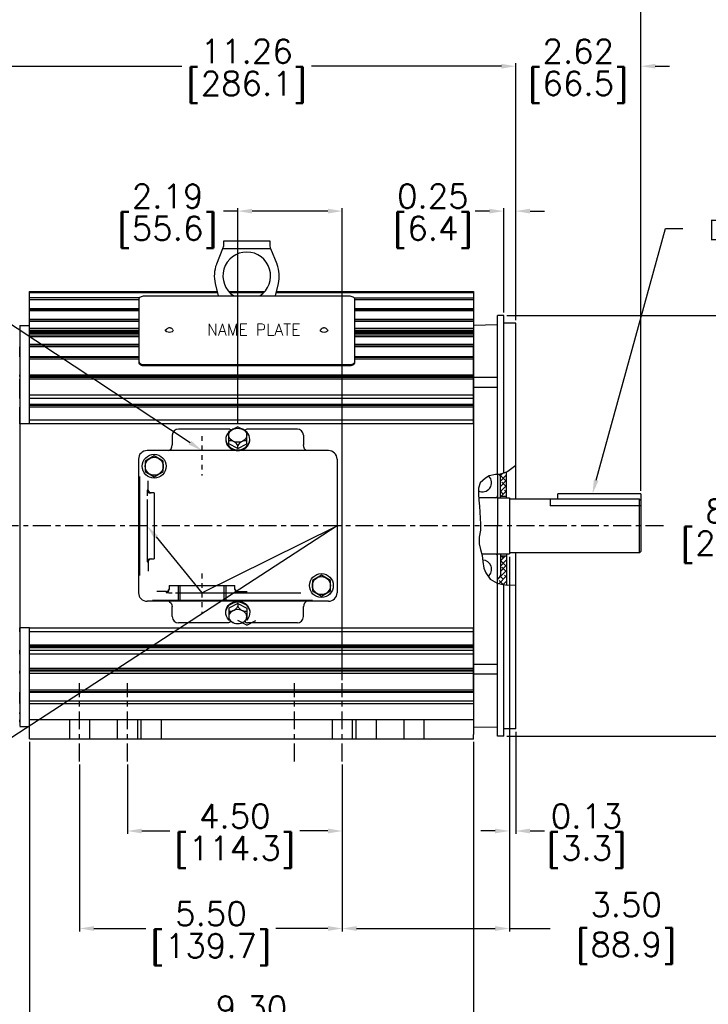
# Model space of a CAD drawing. Extents: x 864.4 to 941.4, y -8.5 to 51.
# Tile 3 of 6: x 888.5 to 902.9, y 17.5 to 38.1. Entities that reach past the tile are written whole.
import ezdxf
from ezdxf import colors
from ezdxf.entities.mleader import LeaderData, LeaderLine
from ezdxf.math import Vec2, Vec3

# ---------------------------------------------------------------- set-up
doc = ezdxf.new("R2010")
doc.units = 0
doc.header["$LTSCALE"] = 4
doc.header["$MEASUREMENT"] = 0
doc.linetypes.add('CENTER2', pattern=[1.125, 0.75, -0.125, 0.125, -0.125])
doc.layers.get('0').update_dxf_attribs({"linetype": 'CONTINUOUS'})
doc.layers.get('DEFPOINTS').update_dxf_attribs({"linetype": 'CONTINUOUS'})
for name, color, linetype in [('CENTER', 40, 'CENTER2'), ('DIMENSIONS', 140, 'CONTINUOUS'), ('DIMENSIONS @ 1', 140, 'CONTINUOUS')]:
    doc.layers.add(name, color=color, linetype=linetype)
doc.styles.get("Standard").update_dxf_attribs({"font": 'romans.shx'})
doc.dimstyles.get("Standard").update_dxf_attribs({"dimtxt": 0.7, "dimasz": 0.3, "dimexe": 0.0625, "dimexo": 0.0625, "dimgap": 0.0625, "dimtad": 0, "dimtih": 1, "dimtoh": 1, "dimzin": 0, "dimdsep": 46, "dimtxsty": 'Standard', "dimcen": 0, "dimadec": 0, "dimazin": 0, "dimtfac": 1, "dimtofl": 0, "dimtmove": 0, "dimatfit": 3, "dimfxl": 0, "dimtolj": 1, "dimtzin": 0, "dimarcsym": 0})

# ---------------------------------------------------------------- blocks, each defined once
blk = doc.blocks.new('*X1')
at = {"color": 0}
for p, q in [((12.863, 12.195), (12.738, 12.32)), ((12.747, 12.301), (12.791, 12.346)), ((12.748, 12.191), (12.878, 12.321)), ((12.748, 12.08), (12.878, 12.21)), ((12.748, 11.969), (12.878, 12.099)), ((12.752, 12.084), (12.748, 12.087)), ((12.807, 11.917), (12.748, 11.976)), ((12.767, 11.876), (12.878, 11.987)), ((12.878, 12.068), (12.78, 12.167)), ((12.878, 11.957), (12.835, 12)), ((12.748, 10.521), (12.854, 10.626)), ((12.748, 10.41), (12.878, 10.54)), ((12.863, 10.413), (12.748, 10.528)), ((12.807, 10.58), (12.761, 10.626)), ((12.878, 10.621), (12.873, 10.626)), ((12.688, 10.127), (12.878, 10.317)), ((12.748, 10.298), (12.878, 10.428)), ((12.878, 10.286), (12.78, 10.385)), ((12.714, 10.041), (12.878, 10.205)), ((12.809, 10.021), (12.724, 10.107)), ((12.807, 10.135), (12.745, 10.197)), ((12.752, 10.302), (12.748, 10.305)), ((12.878, 10.175), (12.835, 10.218)), ((12.806, 10.022), (12.878, 10.094))]:
    blk.add_line(p, q, dxfattribs=at)
blk = doc.blocks.new('*D6')
at = {"layer": 'DEFPOINTS', "color": 0}
for p in [(901.497, 39.35), (885.056, 28.449), (901.497, 28.212)]:
    blk.add_point(p, dxfattribs=at)
at = {"layer": 'DIMENSIONS', "color": 0, "lineweight": -2}
for p, q in [((885.056, 34.087), (885.056, 39.412)), ((901.497, 28.274), (901.497, 39.412)), ((885.356, 39.35), (891.916, 39.35)), ((901.197, 39.35), (894.637, 39.35)), ((885.056, 28.512), (885.056, 33.117))]:
    blk.add_line(p, q, dxfattribs=at)
at = {"layer": 'DIMENSIONS', "color": 0}
for points in [[(885.356, 39.4), (885.356, 39.3), (885.056, 39.35)], [(901.197, 39.4), (901.197, 39.3), (901.497, 39.35)]]:
    blk.add_solid(points, dxfattribs=at)
at = {"layer": 'DIMENSIONS', "color": 0, "char_height": 0.5, "attachment_point": 5}
for s, insert in [('\\A1;16.44', (893.277, 39.662)), ('\\A1;[417.6]', (893.277, 38.906))]:
    blk.add_mtext(s, dxfattribs=dict(at, insert=insert))
blk = doc.blocks.new('*D5')
at = {"layer": 'DEFPOINTS', "color": 0}
for p in [(898.877, 37.171), (898.877, 31.792), (887.614, 30.792)]:
    blk.add_point(p, dxfattribs=at)
at = {"layer": 'DIMENSIONS', "color": 0, "lineweight": -2}
for p, q in [((887.614, 32.487), (887.614, 37.233)), ((887.914, 37.171), (891.885, 37.171)), ((898.577, 37.171), (894.605, 37.171)), ((898.877, 31.854), (898.877, 37.233)), ((887.614, 30.854), (887.614, 31.916))]:
    blk.add_line(p, q, dxfattribs=at)
at = {"layer": 'DIMENSIONS', "color": 0}
for points in [[(887.914, 37.221), (887.914, 37.121), (887.614, 37.171)], [(898.577, 37.221), (898.577, 37.121), (898.877, 37.171)]]:
    blk.add_solid(points, dxfattribs=at)
at = {"layer": 'DIMENSIONS', "color": 0, "char_height": 0.5, "attachment_point": 5}
for s, insert in [('\\A1;11.26', (893.245, 37.483)), ('\\A1;[286.1]', (893.245, 36.727))]:
    blk.add_mtext(s, dxfattribs=dict(at, insert=insert))
blk = doc.blocks.new('*D7')
at = {"layer": 'DEFPOINTS', "color": 0}
for p in [(888.698, 23.08), (897.997, 23.08), (897.997, 17.13)]:
    blk.add_point(p, dxfattribs=at)
at = {"layer": 'DIMENSIONS', "color": 0, "lineweight": -2}
for p, q in [((888.698, 23.017), (888.698, 17.067)), ((897.997, 23.017), (897.997, 17.067)), ((888.998, 17.13), (891.987, 17.13)), ((897.697, 17.13), (894.707, 17.13))]:
    blk.add_line(p, q, dxfattribs=at)
at = {"layer": 'DIMENSIONS', "color": 0}
for points in [[(888.998, 17.18), (888.998, 17.08), (888.698, 17.13)], [(897.697, 17.18), (897.697, 17.08), (897.997, 17.13)]]:
    blk.add_solid(points, dxfattribs=at)
at = {"layer": 'DIMENSIONS', "color": 0, "char_height": 0.5, "attachment_point": 5}
for s, insert in [('\\A1;9.30', (893.347, 17.442)), ('\\A1;[236.2]', (893.347, 16.686))]:
    blk.add_mtext(s, dxfattribs=dict(at, insert=insert))
blk = doc.blocks.new('*D8')
at = {"layer": 'DEFPOINTS', "color": 0}
for p in [(889.747, 22.608), (895.247, 22.608), (889.747, 19.109)]:
    blk.add_point(p, dxfattribs=at)
at = {"layer": 'DIMENSIONS', "color": 0, "lineweight": -2}
for p, q in [((889.747, 22.545), (889.747, 19.046)), ((895.247, 22.545), (895.247, 19.046)), ((890.047, 19.109), (891.137, 19.109)), ((894.947, 19.109), (893.857, 19.109))]:
    blk.add_line(p, q, dxfattribs=at)
at = {"layer": 'DIMENSIONS', "color": 0}
for points in [[(890.047, 19.159), (890.047, 19.059), (889.747, 19.109)], [(894.947, 19.159), (894.947, 19.059), (895.247, 19.109)]]:
    blk.add_solid(points, dxfattribs=at)
at = {"layer": 'DIMENSIONS', "color": 0, "char_height": 0.5, "attachment_point": 5}
for s, insert in [('\\A1;5.50', (892.497, 19.421)), ('\\A1;[139.7]', (892.497, 18.665))]:
    blk.add_mtext(s, dxfattribs=dict(at, insert=insert))
blk = doc.blocks.new('*D9')
at = {"layer": 'DEFPOINTS', "color": 0}
for p in [(890.747, 22.608), (895.247, 22.608), (890.747, 21.152)]:
    blk.add_point(p, dxfattribs=at)
at = {"layer": 'DIMENSIONS', "color": 0, "lineweight": -2}
for p, q in [((890.747, 22.545), (890.747, 21.089)), ((895.247, 22.545), (895.247, 21.089)), ((891.047, 21.152), (891.637, 21.152)), ((894.947, 21.152), (894.357, 21.152))]:
    blk.add_line(p, q, dxfattribs=at)
at = {"layer": 'DIMENSIONS', "color": 0}
for points in [[(891.047, 21.202), (891.047, 21.102), (890.747, 21.152)], [(894.947, 21.202), (894.947, 21.102), (895.247, 21.152)]]:
    blk.add_solid(points, dxfattribs=at)
at = {"layer": 'DIMENSIONS', "color": 0, "char_height": 0.5, "attachment_point": 5}
for s, insert in [('\\A1;4.50', (892.997, 21.464)), ('\\A1;[114.3]', (892.997, 20.708))]:
    blk.add_mtext(s, dxfattribs=dict(at, insert=insert))
blk = doc.blocks.new('*D10')
at = {"layer": 'DEFPOINTS', "color": 0}
for p in [(898.747, 26.956), (895.247, 22.608), (898.747, 19.109)]:
    blk.add_point(p, dxfattribs=at)
at = {"layer": 'DIMENSIONS', "color": 0, "lineweight": -2}
for p, q in [((898.747, 26.893), (898.747, 19.046)), ((895.247, 22.545), (895.247, 19.046)), ((895.547, 19.109), (898.447, 19.109)), ((898.747, 19.109), (899.6, 19.109))]:
    blk.add_line(p, q, dxfattribs=at)
at = {"layer": 'DIMENSIONS', "color": 0}
for points in [[(895.547, 19.159), (895.547, 19.059), (895.247, 19.109)], [(898.447, 19.159), (898.447, 19.059), (898.747, 19.109)]]:
    blk.add_solid(points, dxfattribs=at)
at = {"layer": 'DIMENSIONS', "color": 0, "insert": (901.019, 19.109), "char_height": 0.5, "attachment_point": 5}
blk.add_mtext('\\A1; 3.50\\P [88.9]', dxfattribs=at)
blk = doc.blocks.new('*D11')
at = {"layer": 'DEFPOINTS', "color": 0}
for p in [(898.747, 26.956), (898.877, 23.292), (898.877, 21.152)]:
    blk.add_point(p, dxfattribs=at)
at = {"layer": 'DIMENSIONS', "color": 0, "lineweight": -2}
for p, q in [((898.747, 26.893), (898.747, 21.089)), ((898.877, 23.229), (898.877, 21.089)), ((898.447, 21.152), (898.147, 21.152)), ((899.177, 21.152), (899.477, 21.152))]:
    blk.add_line(p, q, dxfattribs=at)
at = {"layer": 'DIMENSIONS', "color": 0}
for points in [[(898.447, 21.202), (898.447, 21.102), (898.747, 21.152)], [(899.177, 21.202), (899.177, 21.102), (898.877, 21.152)]]:
    blk.add_solid(points, dxfattribs=at)
at = {"layer": 'DIMENSIONS', "color": 0, "char_height": 0.5, "attachment_point": 5}
for s, insert in [('\\A1;0.13', (900.361, 21.464)), ('\\A1;[3.3]', (900.361, 20.708))]:
    blk.add_mtext(s, dxfattribs=dict(at, insert=insert))
blk = doc.blocks.new('*D12')
at = {"layer": 'DEFPOINTS', "color": 0}
for p in [(901.497, 37.171), (898.877, 31.792), (901.497, 28.212)]:
    blk.add_point(p, dxfattribs=at)
at = {"layer": 'DIMENSIONS', "color": 0, "lineweight": -2}
for p, q in [((898.577, 37.171), (898.277, 37.171)), ((898.877, 31.854), (898.877, 37.233)), ((901.497, 28.274), (901.497, 37.233)), ((901.797, 37.171), (902.097, 37.171))]:
    blk.add_line(p, q, dxfattribs=at)
at = {"layer": 'DIMENSIONS', "color": 0}
for points in [[(898.577, 37.221), (898.577, 37.121), (898.877, 37.171)], [(901.797, 37.221), (901.797, 37.121), (901.497, 37.171)]]:
    blk.add_solid(points, dxfattribs=at)
at = {"layer": 'DIMENSIONS', "color": 0, "char_height": 0.5, "attachment_point": 5}
for s, insert in [('\\A1;2.62', (900.187, 37.483)), ('\\A1;[66.5]', (900.187, 36.727))]:
    blk.add_mtext(s, dxfattribs=dict(at, insert=insert))
blk = doc.blocks.new('*D13')
at = {"layer": 'DEFPOINTS', "color": 0}
for p in [(898.627, 34.136), (898.627, 31.947), (898.877, 31.792)]:
    blk.add_point(p, dxfattribs=at)
at = {"layer": 'DIMENSIONS', "color": 0, "lineweight": -2}
for p, q in [((898.327, 34.136), (898.027, 34.136)), ((898.627, 32.009), (898.627, 34.199)), ((898.877, 31.854), (898.877, 34.199)), ((899.177, 34.136), (899.477, 34.136))]:
    blk.add_line(p, q, dxfattribs=at)
at = {"layer": 'DIMENSIONS', "color": 0}
for points in [[(898.327, 34.186), (898.327, 34.086), (898.627, 34.136)], [(899.177, 34.186), (899.177, 34.086), (898.877, 34.136)]]:
    blk.add_solid(points, dxfattribs=at)
at = {"layer": 'DIMENSIONS', "color": 0, "char_height": 0.5, "attachment_point": 5}
for s, insert in [('\\A1;0.25', (897.143, 34.449)), ('\\A1;[6.4]', (897.143, 33.693))]:
    blk.add_mtext(s, dxfattribs=dict(at, insert=insert))
blk = doc.blocks.new('*D14')
at = {"layer": 'DEFPOINTS', "color": 0}
for p in [(898.627, 31.947), (898.627, 23.137), (903.599, 23.137)]:
    blk.add_point(p, dxfattribs=at)
at = {"layer": 'DIMENSIONS', "color": 0, "lineweight": -2}
for p, q in [((898.689, 31.947), (903.662, 31.947)), ((903.599, 31.647), (903.599, 28.298)), ((903.599, 23.437), (903.599, 26.786)), ((898.689, 23.137), (903.662, 23.137))]:
    blk.add_line(p, q, dxfattribs=at)
at = {"layer": 'DIMENSIONS', "color": 0}
for points in [[(903.549, 31.647), (903.649, 31.647), (903.599, 31.947)], [(903.549, 23.437), (903.649, 23.437), (903.599, 23.137)]]:
    blk.add_solid(points, dxfattribs=at)
at = {"layer": 'DIMENSIONS', "color": 0, "char_height": 0.5, "attachment_point": 5}
for s, insert in [('\\A1;8.81', (903.599, 27.854)), ('\\A1;[223.8]', (903.599, 27.098))]:
    blk.add_mtext(s, dxfattribs=dict(at, insert=insert))
blk = doc.blocks.new('*D24')
at = {"layer": 'DEFPOINTS', "color": 0}
for p in [(893.059, 34.136), (893.059, 29.618), (895.247, 24.247)]:
    blk.add_point(p, dxfattribs=at)
at = {"layer": 'DIMENSIONS', "color": 0, "lineweight": -2}
for p, q in [((893.059, 34.136), (892.759, 34.136)), ((893.059, 29.68), (893.059, 34.199)), ((894.947, 34.136), (893.359, 34.136)), ((895.247, 24.309), (895.247, 34.199))]:
    blk.add_line(p, q, dxfattribs=at)
at = {"layer": 'DIMENSIONS', "color": 0}
for points in [[(893.359, 34.186), (893.359, 34.086), (893.059, 34.136)], [(894.947, 34.186), (894.947, 34.086), (895.247, 34.136)]]:
    blk.add_solid(points, dxfattribs=at)
at = {"layer": 'DIMENSIONS', "color": 0, "char_height": 0.5, "attachment_point": 5}
for s, insert in [('\\A1;2.19', (891.589, 34.449)), ('\\A1;[55.6]{\\H0.71429x;}', (891.589, 33.693))]:
    blk.add_mtext(s, dxfattribs=dict(at, insert=insert))

msp = doc.modelspace()

# ---------------------------------------------------------------- linework, layer by layer
for p, q in [((893.737, 33.508), (892.757, 33.508)), ((892.757, 33.508), (892.757, 33.4)), ((893.737, 33.4), (893.737, 33.508)), ((892.741, 33.344), (892.614, 33.026)), ((892.757, 33.4), (892.741, 33.344)), ((893.752, 33.344), (892.741, 33.344)), ((893.752, 33.344), (893.737, 33.4)), ((893.88, 33.026), (893.752, 33.344)), ((892.614, 33.026), (892.612, 33.021)), ((893.882, 33.021), (893.88, 33.026)), ((892.585, 32.62), (892.585, 32.619)), ((892.585, 32.619), (892.648, 32.36)), ((893.845, 32.36), (893.908, 32.619)), ((893.908, 32.619), (893.908, 32.62)), ((888.697, 32.452), (892.626, 32.452)), ((888.697, 29.68), (888.697, 32.452)), ((892.633, 32.422), (888.697, 32.422)), ((892.867, 32.452), (893.626, 32.452)), ((893.598, 32.422), (892.895, 32.422)), ((897.997, 32.422), (893.86, 32.422)), ((893.867, 32.452), (897.997, 32.452)), ((897.997, 32.452), (897.997, 23.171)), ((890.998, 32.317), (888.697, 32.317)), ((890.991, 32.28), (888.697, 32.28)), ((890.991, 30.978), (890.991, 32.296)), ((891.111, 32.36), (895.382, 32.36)), ((895.495, 32.317), (897.997, 32.317)), ((895.502, 32.296), (895.502, 30.978)), ((897.997, 32.28), (895.502, 32.28)), ((890.991, 32.087), (888.697, 32.087)), ((888.697, 32.085), (890.991, 32.085)), ((890.991, 32.047), (888.697, 32.047)), ((897.997, 32.087), (895.502, 32.087)), ((895.502, 32.085), (897.997, 32.085)), ((897.997, 32.047), (895.502, 32.047)), ((890.991, 31.868), (888.697, 31.868)), ((888.697, 31.865), (890.991, 31.865)), ((890.991, 31.825), (888.697, 31.825)), ((897.997, 31.868), (895.502, 31.868)), ((895.502, 31.865), (897.997, 31.865)), ((897.997, 31.825), (895.502, 31.825)), ((898.497, 28.617), (898.497, 31.947)), ((898.627, 31.947), (898.497, 31.947)), ((898.627, 28.644), (898.627, 31.947)), ((898.877, 31.792), (898.627, 31.792)), ((898.877, 28.104), (898.877, 31.792)), ((888.497, 31.741), (888.697, 31.741)), ((888.497, 31.739), (888.497, 23.345)), ((888.497, 31.679), (888.497, 31.674)), ((888.497, 31.674), (888.497, 31.645)), ((888.497, 31.645), (888.497, 31.604)), ((888.497, 31.604), (888.497, 31.576)), ((888.497, 31.576), (888.497, 31.571)), ((888.497, 31.571), (888.497, 31.542)), ((890.991, 31.679), (888.697, 31.679)), ((890.991, 31.674), (888.697, 31.674)), ((888.697, 31.645), (890.991, 31.645)), ((890.991, 31.604), (888.697, 31.604)), ((890.991, 31.576), (888.697, 31.576)), ((890.991, 31.571), (888.697, 31.571)), ((897.997, 31.679), (895.502, 31.679)), ((897.997, 31.674), (895.502, 31.674)), ((895.502, 31.645), (897.997, 31.645)), ((897.997, 31.604), (895.502, 31.604)), ((897.997, 31.576), (895.502, 31.576)), ((897.997, 31.571), (895.502, 31.571)), ((897.997, 31.747), (898.497, 31.76)), ((897.997, 31.747), (897.997, 27.542)), ((888.497, 31.542), (888.497, 31.501)), ((888.497, 31.501), (888.497, 31.339)), ((888.697, 31.542), (890.991, 31.542)), ((890.991, 31.501), (888.697, 31.501)), ((895.502, 31.542), (897.997, 31.542)), ((897.997, 31.501), (895.502, 31.501)), ((888.497, 31.339), (888.497, 31.332)), ((888.497, 31.332), (888.497, 31.29)), ((888.497, 31.086), (888.497, 31.29)), ((890.991, 31.339), (888.697, 31.339)), ((888.697, 31.332), (890.991, 31.332)), ((890.991, 31.29), (888.697, 31.29)), ((897.997, 31.339), (895.502, 31.339)), ((895.502, 31.332), (897.997, 31.332)), ((897.997, 31.29), (895.502, 31.29)), ((897.997, 31.29), (897.997, 31.086)), ((897.997, 31.086), (897.997, 31.29)), ((888.497, 31.086), (888.497, 31.078)), ((888.497, 31.078), (888.497, 31.036)), ((888.497, 31.036), (888.497, 30.709)), ((890.991, 31.086), (888.697, 31.086)), ((888.697, 31.078), (890.991, 31.078)), ((890.991, 31.036), (888.697, 31.036)), ((890.991, 30.978), (890.991, 30.957)), ((897.997, 31.086), (895.502, 31.086)), ((895.502, 31.078), (897.997, 31.078)), ((897.997, 31.036), (895.502, 31.036)), ((895.502, 30.978), (895.502, 30.957)), ((897.997, 31.078), (897.997, 31.086)), ((897.997, 31.086), (897.997, 31.078)), ((897.997, 31.036), (897.997, 31.078)), ((897.997, 31.078), (897.997, 31.036)), ((897.997, 30.709), (897.997, 31.036)), ((897.997, 31.036), (897.997, 30.709)), ((895.382, 30.915), (891.111, 30.915)), ((891.111, 30.915), (891.111, 30.893)), ((895.382, 30.893), (891.111, 30.893)), ((895.382, 30.915), (895.382, 30.893)), ((888.497, 30.67), (888.497, 30.709)), ((888.497, 30.67), (888.497, 30.659)), ((888.497, 30.659), (888.497, 30.616)), ((888.497, 30.291), (888.497, 30.616)), ((888.697, 30.709), (897.997, 30.709)), ((897.997, 30.67), (888.697, 30.67)), ((888.697, 30.659), (897.997, 30.659)), ((897.997, 30.616), (888.697, 30.616)), ((897.997, 30.709), (897.997, 30.67)), ((897.997, 30.67), (897.997, 30.709)), ((897.997, 30.659), (897.997, 30.67)), ((897.997, 30.67), (897.997, 30.659)), ((897.997, 30.616), (897.997, 30.659)), ((897.997, 30.659), (897.997, 30.616)), ((898.497, 30.648), (897.997, 30.648)), ((897.997, 30.616), (897.997, 30.291)), ((897.997, 30.291), (897.997, 30.616)), ((898.497, 30.442), (897.997, 30.442)), ((888.497, 30.208), (888.497, 30.291)), ((888.497, 30.208), (888.497, 30.081)), ((888.697, 30.291), (897.997, 30.291)), ((897.997, 30.208), (888.697, 30.208)), ((897.997, 30.291), (897.997, 30.208)), ((897.997, 30.208), (897.997, 30.291)), ((897.997, 30.085), (897.997, 30.208)), ((897.997, 30.208), (897.997, 30.081)), ((888.497, 30.085), (888.497, 30.071)), ((888.497, 30.071), (888.497, 30.03)), ((888.497, 29.761), (888.497, 30.03)), ((897.997, 30.085), (888.697, 30.085)), ((888.697, 30.071), (897.997, 30.071)), ((897.997, 30.03), (888.697, 30.03)), ((897.997, 30.071), (897.997, 30.085)), ((897.997, 30.085), (897.997, 30.071)), ((897.997, 30.03), (897.997, 30.071)), ((897.997, 30.071), (897.997, 30.03)), ((897.997, 30.03), (897.997, 29.761)), ((897.997, 29.761), (897.997, 30.03)), ((888.497, 29.68), (888.497, 29.761)), ((888.697, 29.761), (897.997, 29.761)), ((897.997, 29.761), (897.997, 29.68)), ((897.997, 29.68), (897.997, 29.761)), ((888.497, 29.68), (888.497, 25.404)), ((888.697, 29.68), (888.497, 29.68)), ((897.997, 29.68), (888.697, 29.68)), ((892.861, 29.572), (891.816, 29.572)), ((893.059, 29.618), (892.87, 29.52)), ((892.87, 29.263), (892.87, 29.52)), ((893.059, 29.618), (893.249, 29.52)), ((893.249, 29.263), (893.249, 29.52)), ((894.306, 29.572), (893.261, 29.572)), ((891.686, 29.442), (891.686, 29.232)), ((894.432, 29.442), (894.432, 29.232)), ((894.959, 29.12), (891.159, 29.12)), ((893.059, 29.165), (892.87, 29.263)), ((893.059, 29.165), (893.249, 29.263)), ((893.059, 29.165), (893.059, 29.225)), ((890.981, 28.942), (890.981, 26.142)), ((891.309, 29.011), (891.12, 28.901)), ((891.12, 28.901), (891.12, 28.683)), ((891.499, 28.901), (891.309, 29.011)), ((891.499, 28.683), (891.499, 28.901)), ((895.137, 28.942), (895.137, 26.142)), ((891.12, 28.683), (891.309, 28.573)), ((891.309, 28.573), (891.499, 28.683)), ((898.687, 28.128), (898.687, 28.673)), ((891.003, 28.577), (891.003, 26.503)), ((891.184, 28.288), (891.184, 28.486)), ((898.497, 28.617), (898.497, 27.542)), ((898.557, 28.128), (898.557, 28.577)), ((891.165, 28.288), (891.184, 28.288)), ((891.158, 28.093), (891.158, 26.9)), ((891.309, 28.232), (891.225, 28.232)), ((891.309, 28.232), (891.309, 26.852)), ((898.497, 28.133), (898.103, 28.133)), ((898.497, 28.128), (898.747, 28.128)), ((898.557, 28.167), (898.687, 28.167)), ((898.747, 28.128), (898.747, 26.956)), ((901.467, 28.104), (898.747, 28.104)), ((899.601, 28.104), (899.601, 27.96)), ((901.497, 28.212), (899.757, 28.212)), ((899.757, 28.104), (899.757, 28.212)), ((901.467, 26.979), (901.467, 28.104)), ((901.467, 28.104), (901.497, 28.074)), ((901.497, 28.212), (901.497, 27.009)), ((901.497, 27.961), (899.601, 27.961)), ((897.997, 27.542), (897.997, 23.337)), ((898.497, 26.338), (898.497, 27.542)), ((891.225, 26.852), (891.309, 26.852)), ((898.497, 26.951), (898.168, 26.951)), ((898.497, 26.956), (898.747, 26.956)), ((898.557, 26.956), (898.557, 26.507)), ((898.557, 26.917), (898.687, 26.917)), ((898.687, 26.956), (898.687, 26.303)), ((901.467, 26.979), (898.747, 26.979)), ((898.877, 23.292), (898.877, 26.979)), ((901.467, 26.979), (901.497, 27.009)), ((891.165, 26.792), (891.184, 26.792)), ((891.184, 26.792), (891.184, 26.597)), ((894.809, 26.511), (894.62, 26.401)), ((894.62, 26.401), (894.62, 26.183)), ((894.999, 26.401), (894.809, 26.511)), ((894.999, 26.183), (894.999, 26.401)), ((891.619, 26.292), (892.999, 26.292)), ((891.619, 26.292), (891.619, 26.207)), ((891.813, 26.292), (891.813, 25.986)), ((891.848, 26.292), (891.848, 25.986)), ((892.77, 26.292), (892.77, 25.986)), ((892.805, 26.292), (892.805, 25.986)), ((892.999, 26.207), (892.999, 26.292)), ((898.497, 23.137), (898.497, 26.338)), ((898.627, 23.137), (898.627, 26.311)), ((891.563, 26.167), (891.365, 26.167)), ((891.563, 26.147), (891.563, 26.167)), ((891.758, 26.141), (894.382, 26.141)), ((893.059, 26.167), (893.254, 26.167)), ((893.059, 26.147), (893.059, 26.167)), ((894.62, 26.183), (894.809, 26.073)), ((894.809, 26.073), (894.999, 26.183)), ((894.959, 25.964), (891.159, 25.964)), ((891.273, 25.986), (894.621, 25.986)), ((891.686, 25.642), (891.686, 25.852)), ((893.059, 25.918), (892.87, 25.82)), ((892.87, 25.82), (892.87, 25.564)), ((893.059, 25.918), (893.249, 25.82)), ((893.059, 25.918), (893.059, 25.858)), ((893.249, 25.82), (893.249, 25.564)), ((894.432, 25.642), (894.432, 25.852)), ((888.497, 25.322), (888.497, 25.404)), ((888.697, 25.404), (888.497, 25.404)), ((888.697, 25.404), (897.997, 25.404)), ((888.698, 23.08), (888.697, 25.404)), ((892.861, 25.512), (891.816, 25.512)), ((893.247, 25.466), (893.057, 25.564)), ((893.247, 25.466), (893.436, 25.564)), ((894.306, 25.512), (893.261, 25.512)), ((897.997, 25.404), (897.997, 25.322)), ((897.997, 25.322), (897.997, 25.404)), ((888.497, 25.322), (888.497, 25.054)), ((897.997, 25.322), (888.697, 25.322)), ((897.997, 25.054), (897.997, 25.322)), ((897.997, 25.322), (897.997, 25.054)), ((888.497, 25.054), (888.497, 25.013)), ((888.497, 25.013), (888.497, 24.998)), ((888.497, 25.003), (888.497, 24.937)), ((888.697, 25.054), (897.997, 25.054)), ((897.997, 25.013), (888.697, 25.013)), ((888.697, 24.998), (897.997, 24.998)), ((897.997, 25.013), (897.997, 25.054)), ((897.997, 25.054), (897.997, 25.013)), ((897.997, 24.998), (897.997, 25.013)), ((897.997, 25.013), (897.997, 24.998)), ((897.997, 25.003), (897.997, 24.937)), ((897.997, 24.937), (897.997, 24.998)), ((888.497, 24.854), (888.497, 24.937)), ((888.497, 24.854), (888.497, 24.561)), ((888.697, 24.937), (897.997, 24.937)), ((897.997, 24.854), (888.697, 24.854)), ((897.997, 24.937), (897.997, 24.854)), ((897.997, 24.854), (897.997, 24.937)), ((897.997, 24.561), (897.997, 24.854)), ((897.997, 24.854), (897.997, 24.561)), ((888.497, 24.561), (888.497, 24.519)), ((888.697, 24.561), (897.997, 24.561)), ((898.497, 24.641), (897.997, 24.641)), ((897.997, 24.519), (897.997, 24.561)), ((897.997, 24.561), (897.997, 24.519)), ((888.497, 24.519), (888.497, 24.507)), ((888.497, 24.449), (888.497, 24.507)), ((888.497, 24.449), (888.497, 24.112)), ((897.997, 24.519), (888.697, 24.519)), ((888.697, 24.507), (897.997, 24.507)), ((897.997, 24.449), (888.697, 24.449)), ((897.997, 24.507), (897.997, 24.519)), ((897.997, 24.519), (897.997, 24.507)), ((897.997, 24.507), (897.997, 24.449)), ((897.997, 24.449), (897.997, 24.507)), ((897.997, 24.112), (897.997, 24.449)), ((897.997, 24.449), (897.997, 24.112)), ((898.497, 24.435), (897.997, 24.435)), ((888.497, 24.112), (888.497, 24.07)), ((888.497, 24.07), (888.497, 24.061)), ((888.497, 23.881), (888.497, 24.061)), ((888.697, 24.112), (897.997, 24.112)), ((897.997, 24.07), (888.697, 24.07)), ((888.697, 24.061), (897.997, 24.061)), ((888.497, 23.821), (888.497, 23.881)), ((888.497, 23.821), (888.497, 23.761)), ((888.497, 23.761), (888.497, 23.636)), ((888.697, 23.881), (897.997, 23.881)), ((888.697, 23.821), (897.997, 23.821)), ((888.497, 23.604), (888.497, 23.636)), ((888.497, 23.604), (888.497, 23.526)), ((888.497, 23.526), (888.497, 23.486)), ((888.497, 23.486), (888.497, 23.483)), ((888.497, 23.43), (888.497, 23.483)), ((888.497, 23.43), (888.497, 23.345)), ((888.497, 23.343), (888.698, 23.343)), ((888.698, 23.489), (897.997, 23.489)), ((889.533, 23.489), (889.533, 23.08)), ((889.533, 23.489), (889.533, 23.08)), ((889.963, 23.08), (889.963, 23.489)), ((889.963, 23.08), (889.963, 23.489)), ((890.533, 23.489), (890.533, 23.08)), ((890.533, 23.489), (890.533, 23.08)), ((890.963, 23.08), (890.963, 23.489)), ((890.963, 23.08), (890.963, 23.489)), ((891.032, 23.489), (891.032, 23.08)), ((891.462, 23.08), (891.462, 23.489)), ((895.032, 23.489), (895.032, 23.08)), ((895.032, 23.489), (895.032, 23.08)), ((895.462, 23.08), (895.462, 23.489)), ((895.462, 23.08), (895.462, 23.489)), ((895.532, 23.489), (895.532, 23.08)), ((895.962, 23.08), (895.962, 23.489)), ((896.532, 23.489), (896.532, 23.08)), ((896.962, 23.08), (896.962, 23.489)), ((897.997, 23.337), (898.497, 23.324)), ((897.997, 23.072), (897.997, 23.171)), ((898.627, 23.137), (898.497, 23.137)), ((898.877, 23.292), (898.627, 23.292)), ((888.698, 23.08), (897.997, 23.08))]:
    msp.add_line(p, q)
at = {"flags": 128}
for points in [[(890.991, 32.296), (890.993, 32.308), (891, 32.32), (891.011, 32.331), (891.026, 32.341), (891.044, 32.349), (891.065, 32.355), (891.088, 32.358), (891.111, 32.36)], [(895.382, 32.36), (895.406, 32.358), (895.428, 32.355), (895.449, 32.349), (895.467, 32.341), (895.482, 32.331), (895.493, 32.32), (895.5, 32.308), (895.502, 32.296)], [(891.564, 31.615), (891.559, 31.617), (891.547, 31.626), (891.543, 31.637), (891.547, 31.648), (891.559, 31.657), (891.563, 31.659)], [(891.547, 31.627), (891.547, 31.627), (891.552, 31.631)], [(891.629, 31.596), (891.599, 31.599), (891.574, 31.608), (891.557, 31.621), (891.551, 31.637), (891.557, 31.652)], [(891.7, 31.652), (891.706, 31.637), (891.7, 31.621), (891.683, 31.608), (891.658, 31.599), (891.629, 31.596)], [(894.937, 31.652), (894.942, 31.637), (894.936, 31.621), (894.919, 31.608), (894.894, 31.599), (894.865, 31.596), (894.835, 31.599), (894.81, 31.608), (894.793, 31.621), (894.788, 31.637), (894.793, 31.652)], [(891.111, 30.915), (891.088, 30.916), (891.065, 30.919), (891.044, 30.925), (891.026, 30.933), (891.011, 30.943), (891, 30.954), (890.993, 30.966), (890.991, 30.978)], [(891.111, 30.893), (891.088, 30.895), (891.065, 30.898), (891.044, 30.904), (891.026, 30.912), (891.011, 30.922), (891, 30.933), (890.993, 30.945), (890.991, 30.957)], [(895.502, 30.978), (895.5, 30.966), (895.493, 30.954), (895.482, 30.943), (895.467, 30.933), (895.449, 30.925), (895.428, 30.919), (895.406, 30.916), (895.382, 30.915)], [(895.502, 30.957), (895.5, 30.945), (895.493, 30.933), (895.482, 30.922), (895.467, 30.912), (895.449, 30.904), (895.428, 30.898), (895.406, 30.895), (895.382, 30.893)]]:
    msp.add_lwpolyline(points, dxfattribs=at)
for points in [[(892.911, 29.544), (892.905, 29.553), (892.887, 29.566), (892.867, 29.572), (892.861, 29.572)], [(891.612, 29.12), (891.632, 29.13), (891.661, 29.159), (891.68, 29.197), (891.686, 29.237)], [(894.506, 29.12), (894.486, 29.13), (894.457, 29.159), (894.438, 29.197), (894.432, 29.237)], [(898.877, 28.806), (898.709, 28.684), (898.628, 28.644), (898.526, 28.617), (898.452, 28.617), (898.324, 28.59), (898.243, 28.543), (898.135, 28.442), (898.095, 28.334), (898.095, 28.206), (898.108, 28.078), (898.122, 27.957), (898.129, 27.829), (898.142, 27.58), (898.142, 27.452), (898.115, 27.303), (898.115, 27.169), (898.142, 27.047), (898.176, 26.919), (898.189, 26.798), (898.21, 26.657), (898.25, 26.556), (898.344, 26.428), (898.486, 26.34), (898.607, 26.313), (898.715, 26.3), (898.877, 26.31)], [(891.165, 28.292), (891.163, 28.288), (891.162, 28.277), (891.161, 28.26), (891.16, 28.236), (891.159, 28.207), (891.158, 28.175), (891.158, 28.169)], [(891.158, 26.911), (891.158, 26.909), (891.159, 26.876), (891.16, 26.847), (891.161, 26.824), (891.162, 26.806), (891.163, 26.795), (891.165, 26.792)], [(891.559, 26.147), (891.563, 26.146), (891.574, 26.145), (891.591, 26.144), (891.615, 26.143), (891.644, 26.142), (891.676, 26.141), (891.682, 26.141)], [(892.94, 26.141), (892.942, 26.141), (892.975, 26.142), (893.003, 26.143), (893.027, 26.144), (893.045, 26.145), (893.055, 26.146), (893.059, 26.147)], [(891.612, 25.964), (891.632, 25.953), (891.661, 25.924), (891.68, 25.886), (891.686, 25.847)], [(894.506, 25.964), (894.486, 25.953), (894.457, 25.924), (894.438, 25.886), (894.432, 25.847)], [(892.911, 25.54), (892.905, 25.531), (892.887, 25.518), (892.867, 25.512), (892.861, 25.512)]]:
    msp.add_lwpolyline(points)
for centre, radius in [((891.309, 28.792), 0.25), ((891.309, 28.792), 0.189), ((894.809, 26.292), 0.25), ((894.809, 26.292), 0.189)]:
    msp.add_circle(centre, radius)
for centre, radius, start, end in [((893.247, 32.778), 0.5, 303.2719, 236.7281), ((893.247, 32.778), 0.68, 159.0508, 193.4477), ((893.247, 32.778), 0.68, 346.5523, 20.9492), ((891.816, 29.442), 0.13, 90, 180), ((893.261, 29.512), 0.06, 90, 149.2639), ((894.302, 29.442), 0.13, 0, 90), ((892.901, 29.151), 0.175, 25.0219, 100.2013), ((893.218, 29.151), 0.175, 79.7987, 154.9781), ((891.159, 28.942), 0.178, 90, 180), ((894.959, 28.942), 0.178, 0, 90), ((898.182, 28.447), 0.191, 242.9295, 45.9034), ((898.497, 28.577), 0.06, 0, 46.0732), ((891.225, 28.292), 0.06, 179.9825, 269.9825), ((891.225, 28.292), 0.06, 179.9825, 269.9825), ((891.244, 28.292), 0.06, 180.0131, 270.0131), ((898.457, 28.173), 0.04, 270, 0), ((891.225, 26.792), 0.06, 90.0175, 180.0175), ((891.244, 26.792), 0.06, 89.9869, 179.9869), ((898.182, 26.636), 0.191, 308.54, 88.653), ((898.457, 26.911), 0.04, 0, 90), ((898.497, 26.507), 0.06, 270, 0), ((891.559, 26.227), 0.06, 270.0131, 0.0131), ((891.559, 26.207), 0.06, 269.9825, 359.9825), ((891.559, 26.207), 0.06, 269.9825, 359.9825), ((893.059, 26.227), 0.06, 179.9869, 269.9869), ((893.059, 26.207), 0.06, 180.0175, 270.0175), ((891.159, 26.142), 0.178, 180, 270), ((894.959, 26.142), 0.178, 270, 0), ((892.901, 25.932), 0.175, 259.7987, 334.9781), ((893.218, 25.932), 0.175, 205.0219, 280.2013), ((891.816, 25.642), 0.13, 180, 270), ((894.302, 25.642), 0.13, 270, 0), ((893.261, 25.572), 0.06, 210.7361, 270)]:
    msp.add_arc(centre, radius, start, end)
for centre, major_axis, start_param, end_param in [((893.059, 29.361), (-0.25, 0), 5.571824, 10.136139), ((893.059, 29.361), (-0.25, 0), 11.328073, 11.701707), ((893.059, 29.361), (-0.25, 0), 10.289442, 10.663076), ((893.059, 29.345), (0.25, 0), 3.104279, 6.320499)]:
    msp.add_ellipse(centre, major_axis=major_axis, ratio=0.906308, start_param=start_param, end_param=end_param)
msp.add_ellipse((893.059, 29.442), major_axis=(-0.189, 0), ratio=0.777141)
at = {"extrusion": (0, 0, -1)}
for centre, major_axis, start_param, end_param in [((893.059, 25.722), (-0.25, 0), 5.571824, 10.136139), ((893.059, 25.739), (0.25, 0), 3.104279, 6.320499), ((893.059, 25.722), (-0.25, 0), 11.328073, 11.701707), ((893.059, 25.722), (-0.25, 0), 10.289442, 10.663076)]:
    msp.add_ellipse(centre, major_axis=major_axis, ratio=0.906308, start_param=start_param, end_param=end_param, dxfattribs=at)
msp.add_ellipse((893.059, 25.642), major_axis=(-0.189, 0), ratio=0.777141, dxfattribs=at)
for points, knots in [([(891.7, 31.652), (891.695, 31.658), (891.685, 31.67), (891.665, 31.683), (891.641, 31.69), (891.615, 31.69), (891.59, 31.682), (891.569, 31.668), (891.561, 31.656), (891.558, 31.651)], [0, 0, 0, 0, 0.138254, 0.281399, 0.418059, 0.57272, 0.740511, 0.898842, 1, 1, 1, 1]), ([(894.865, 31.69), (894.859, 31.689), (894.844, 31.688), (894.821, 31.679), (894.803, 31.666), (894.796, 31.655), (894.794, 31.652)], [0, 0, 0, 0, 0.214513, 0.5425, 0.867744, 1, 1, 1, 1]), ([(894.936, 31.651), (894.933, 31.656), (894.925, 31.667), (894.907, 31.679), (894.886, 31.688), (894.872, 31.689), (894.865, 31.69)], [0, 0, 0, 0, 0.194296, 0.486126, 0.759099, 1, 1, 1, 1])]:
    msp.add_open_spline(points, degree=3, knots=knots)
at = {"layer": 'CENTER', "ltscale": 0.025}
for p, q in [((892.309, 29.423), (892.309, 28.595)), ((892.309, 26.542), (892.309, 25.714))]:
    msp.add_line(p, q, dxfattribs=at)
at = {"layer": 'CENTER', "ltscale": 0.125}
for p, q in [((901.97, 27.542), (884.452, 27.542)), ((889.747, 22.608), (889.747, 24.247)), ((890.747, 22.608), (890.747, 24.247)), ((894.247, 22.608), (894.247, 24.247)), ((895.247, 22.608), (895.247, 24.247))]:
    msp.add_line(p, q, dxfattribs=at)

# ---------------------------------------------------------------- block references
msp.add_blockref('*X1', (885.808, 16.291))

# ---------------------------------------------------------------- texts
at = {"insert": (894.371, 31.774), "char_height": 0.24, "attachment_point": 3}
msp.add_mtext('NAME PLATE', dxfattribs=at)

# ---------------------------------------------------------------- dimensions: what is measured, and where the dimension line sits
at = {"layer": 'DIMENSIONS @ 1'}
for base, p1, p2, picture, middle in [((901.497, 39.35), (885.056, 28.449), (901.497, 28.212), '*D6', (893.277, 39.35)), ((898.877, 37.171), (887.614, 30.792), (898.877, 31.792), '*D5', (893.245, 37.171)), ((901.497, 37.171), (898.877, 31.792), (901.497, 28.212), '*D12', (900.187, 37.171)), ((898.627, 34.136), (898.877, 31.792), (898.627, 31.947), '*D13', (897.143, 34.136)), ((898.877, 21.152), (898.747, 26.956), (898.877, 23.292), '*D11', (900.361, 21.152)), ((897.997, 17.13), (888.698, 23.08), (897.997, 23.08), '*D7', (893.347, 17.13)), ((889.747, 19.109), (895.247, 22.608), (889.747, 22.608), '*D8', (892.497, 19.109)), ((890.747, 21.152), (895.247, 22.608), (890.747, 22.608), '*D9', (892.997, 21.152))]:
    dim = msp.add_linear_dim(base=base, p1=p1, p2=p2, dimstyle='Standard', override={"dimscale": 1, "dimtxt": 0.5, "dimpost": '\\X', "dimtix": 0, "dimtofl": 0, "dimtmove": 0, "dimatfit": 3}, dxfattribs=at)
    dim.commit()
    dim.dimension.update_dxf_attribs({"geometry": picture, "text_midpoint": middle})
dim = msp.add_linear_dim(base=(893.059, 34.136), p1=(895.247, 24.247), p2=(893.059, 29.618), text='<>{\\H0.71429x;}', dimstyle='Standard', override={"dimscale": 1, "dimtxt": 0.5, "dimpost": '\\X', "dimtix": 0, "dimtofl": 0, "dimtmove": 0, "dimatfit": 3}, dxfattribs=at)
dim.commit()
dim.dimension.update_dxf_attribs({"geometry": '*D24', "text_midpoint": (891.589, 34.136)})
dim = msp.add_linear_dim(base=(903.599, 23.137), p1=(898.627, 31.947), p2=(898.627, 23.137), angle=90, dimstyle='Standard', override={"dimscale": 1, "dimtxt": 0.5, "dimpost": '\\X', "dimtix": 0, "dimtofl": 0, "dimtmove": 0, "dimatfit": 3}, dxfattribs=at)
dim.commit()
dim.dimension.update_dxf_attribs({"geometry": '*D14', "text_midpoint": (903.599, 27.542)})
dim = msp.add_linear_dim(base=(898.747, 19.109), p1=(895.247, 22.608), p2=(898.747, 26.956), text=' <>', dimstyle='Standard', override={"dimscale": 1, "dimtxt": 0.5, "dimpost": '\\X', "dimtix": 0, "dimtofl": 0, "dimtmove": 0, "dimatfit": 3}, dxfattribs=at)
dim.commit()
dim.dimension.update_dxf_attribs({"geometry": '*D10', "text_midpoint": (901.019, 19.109), "dimtype": 128})

# ---------------------------------------------------------------- leaders
at = {"layer": 'DIMENSIONS'}
ml = msp.add_multileader_mtext('Standard', dxfattribs=at)
ml.set_content('\\A1;\\pxi-3,l4,t4;{\\Fgdt|c0;o\\A0;\\Fromans|c0; 0.25 X 1.75 KEY}', color=256)
ml.set_leader_properties()
ml.build(insert=Vec2(0, 0))
ml.multileader.update_dxf_attribs({"text_left_attachment_type": 2, "text_right_attachment_type": 2, "dogleg_length": 0.36, "arrow_head_size": 0.3})
ctx = ml.context
ctx.base_point, ctx.char_height, ctx.arrow_head_size, ctx.landing_gap_size, ctx.plane_origin = Vec3(902.376, 33.772), 0.5, 0.3, 0.09, Vec3(900.483, 28.212)
ctx.left_attachment, ctx.right_attachment = 2, 2
notes = []
notes.append((ctx, [(0, (1, 1, 0), (902.016, 33.772), (1, 0), 0.36, [(0, [(900.483, 28.212)], 0, [])])]))
ctx.mtext.insert, ctx.mtext.flow_direction = Vec3(902.466, 34.022), 5
ml = msp.add_multileader_mtext('Standard', dxfattribs=at)
ml.set_content('%%C1.375 KNOCKOUTS ', color=256)
ml.set_leader_properties()
ml.build(insert=Vec2(0, 0))
ml.multileader.update_dxf_attribs({"text_left_attachment_type": 2, "text_right_attachment_type": 2, "dogleg_length": 0.36, "arrow_head_size": 0.3})
ctx = ml.context
ctx.base_point, ctx.char_height, ctx.arrow_head_size, ctx.landing_gap_size, ctx.plane_origin = Vec3(877.533, 33.628), 0.5, 0.3, 0.09, Vec3(892.309, 29.12)
ctx.left_attachment, ctx.right_attachment, ctx.text_align_type = 2, 2, 2
notes.append((ctx, [(0, (1, 1, 0), (885.478, 33.628), (-1, 0), 0.36, [(0, [(892.309, 29.12)], 0, [])])]))
ctx.mtext.insert, ctx.mtext.alignment, ctx.mtext.flow_direction = Vec3(885.028, 33.878), 3, 5
ml = msp.add_multileader_mtext('Standard', dxfattribs=at)
ml.set_content('%%C1.125 KNOCKOUTS', color=256)
ml.set_leader_properties()
ml.build(insert=Vec2(0, 0))
ml.multileader.update_dxf_attribs({"text_left_attachment_type": 2, "text_right_attachment_type": 2, "dogleg_length": 0.36, "arrow_head_size": 0.3})
ctx = ml.context
ctx.base_point, ctx.char_height, ctx.arrow_head_size, ctx.landing_gap_size, ctx.plane_origin = Vec3(879.983, 22.853), 0.5, 0.3, 0.09, Vec3(891.169, 27.542)
ctx.left_attachment, ctx.right_attachment, ctx.text_align_type = 2, 2, 2
notes.append((ctx, [(0, (1, 1, 0), (887.927, 22.853), (-1, 0), 0.36, [(2, [(891.158, 27.542), (892.309, 26.141), (895.137, 27.542)], 0, [])])]))
ctx.mtext.insert, ctx.mtext.alignment, ctx.mtext.flow_direction = Vec3(887.477, 23.103), 3, 5
for ctx, leaders in notes:
    for number, flags, end, landing, length, lines in leaders:
        leader = LeaderData()
        leader.index, (leader.has_last_leader_line, leader.has_dogleg_vector, leader.attachment_direction) = number, flags
        leader.last_leader_point, leader.dogleg_vector, leader.dogleg_length = Vec3(end), Vec3(landing), length
        for number, points, colour, breaks in lines:
            line = LeaderLine()
            line.index, line.vertices, line.color, line.breaks = number, Vec3.list(points), colors.encode_raw_color(colour), breaks
            leader.lines.append(line)
        ctx.leaders.append(leader)

doc.saveas('drawing.dxf')
